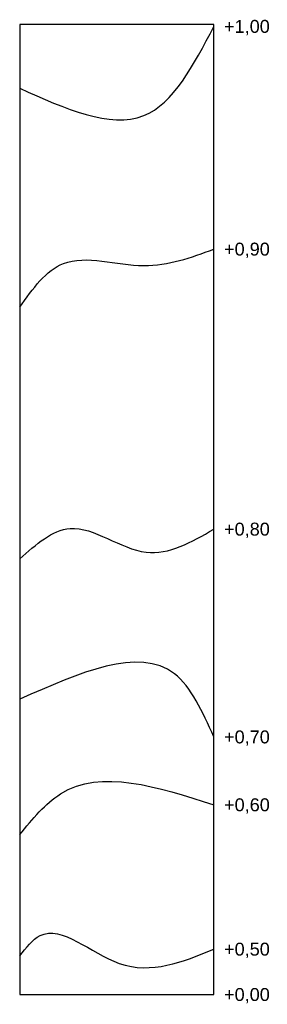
# Model space of a CAD drawing. Header units: metres. Extents: x 495.2 to 502.9, y 331.2 to 361.7.
import ezdxf

# ---------------------------------------------------------------- set-up
doc = ezdxf.new("R2010")
doc.units = ezdxf.units.M
for name, color, linetype in [('Cotas', 2, 'Continuous'), ('Curvas de Nível', 60, 'Continuous'), ('Terreno', 201, 'Continuous')]:
    doc.layers.add(name, color=color, linetype=linetype)
doc.styles.get("Standard").update_dxf_attribs({"font": 'arial.ttf'})

msp = doc.modelspace()

# ---------------------------------------------------------------- linework, layer by layer
at = {"layer": 'Curvas de Nível'}
for points in [[(495.214, 359.547), (499.046, 358.701), (501.214, 361.46)], [(495.214, 352.775), (496.567, 354.129), (499.049, 354.064), (501.214, 354.571)], [(495.214, 344.989), (496.769, 345.933), (499.119, 345.197), (501.214, 345.91)], [(501.214, 339.483), (499.994, 341.439), (495.214, 340.654)], [(495.214, 336.463), (496.475, 337.725), (501.214, 337.384)], [(495.214, 332.712), (495.842, 333.34), (498.291, 332.482), (501.214, 332.919)]]:
    msp.add_spline(points, degree=3, dxfattribs=at)
at = {"layer": 'Terreno'}
msp.add_lwpolyline([(495.214, 331.516), (501.214, 331.516), (501.214, 361.516), (495.214, 361.516)], close=True, dxfattribs=at)

# ---------------------------------------------------------------- texts
at = {"layer": 'Cotas', "char_height": 0.4, "attachment_point": 1}
for s, insert in [('+1,00', (501.53, 361.662)), ('+0,90', (501.53, 354.773)), ('+0,80', (501.53, 346.112)), ('+0,70', (501.53, 339.685)), ('+0,60', (501.53, 337.586)), ('+0,50', (501.53, 333.121)), ('+0,00', (501.53, 331.718))]:
    msp.add_mtext_dynamic_manual_height_columns(s, width=0.95349, gutter_width=12.5, heights=[0], dxfattribs=dict(at, insert=insert))

doc.saveas('drawing.dxf')
